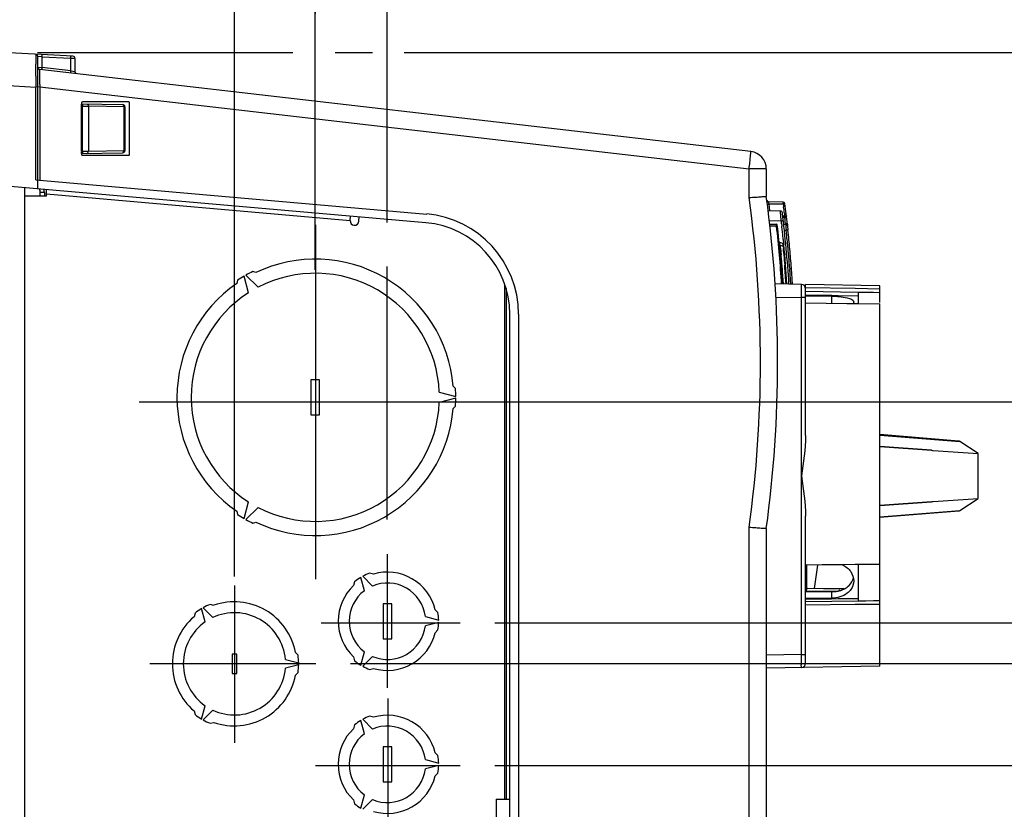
# Model space of a CAD drawing. Header units: inches. Extents: x 0 to 166, y 0 to 117.
# Tile 32 of 73: x 71.64 to 80.51, y 97.91 to 105.03. Entities that reach past the tile are written whole.
import ezdxf

# ---------------------------------------------------------------- set-up
doc = ezdxf.new("R2010")
doc.units = ezdxf.units.IN
doc.header["$LTSCALE"] = 9.105315
doc.header["$MEASUREMENT"] = 0
doc.linetypes.add('CENTER', pattern=[0.6, 0.375, -0.075, 0.075, -0.075])
doc.layers.get('0').update_dxf_attribs({"linetype": 'CONTINUOUS'})
doc.layers.add('DEFAULT_1', color=7, linetype='CENTER')
doc.styles.get("Standard").update_dxf_attribs({"font": 'txt', "width": 0.8})
doc.dimstyles.new('DIMSTYLE_1', dxfattribs={"dimtxt": 0.78125, "dimasz": 0.7, "dimexe": 0.18, "dimexo": 0.0625, "dimgap": 0.09, "dimtad": 1, "dimdec": 0, "dimzin": 4, "dimdsep": 46, "dimtxsty": 'STANDARD', "dimblk": '_FILLED', "dimblk1": '_FILLED', "dimblk2": '_FILLED', "dimcen": 0.09, "dimadec": 0, "dimazin": 0, "dimtfac": 1, "dimtdec": 0, "dimtofl": 0, "dimtmove": 0, "dimatfit": 3, "dimldrblk": '_FILLED', "dimfxl": 1, "dimtolj": 1, "dimtzin": 4, "dimarcsym": 0})

# ---------------------------------------------------------------- blocks, each defined once
blk = doc.blocks.new('_FILLED')
at = {"color": 0, "linetype": 'BYBLOCK'}
blk.add_solid([(0, 0), (-1, 0.143), (-1, -0.143)], dxfattribs=at)
blk = doc.blocks.new('*D2')
at = {"color": 7, "linetype": 'CONTINUOUS'}
for p, q in [((65.3889, 104.728), (65.3889, 109.4803)), ((74.3062, 103.3315), (74.3062, 109.4803)), ((65.3889, 109.1053), (69.8475, 109.1053)), ((74.3062, 109.1053), (69.8475, 109.1053))]:
    blk.add_line(p, q, dxfattribs=at)
at = {"color": 7, "linetype": 'CONTINUOUS', "xscale": 0.7, "yscale": 0.7, "zscale": 0.7, "rotation": 180}
blk.add_blockref('_FILLED', (65.3889, 109.1053), dxfattribs=at)
at = {"color": 7, "linetype": 'CONTINUOUS', "xscale": 0.7, "yscale": 0.7, "zscale": 0.7}
blk.add_blockref('_FILLED', (74.3062, 109.1053), dxfattribs=at)
at = {"color": 7, "linetype": 'CONTINUOUS', "insert": (69.8475, 110.0819), "char_height": 0.78125, "width": 1.875, "attachment_point": 2, "line_spacing_factor": 0.9}
blk.add_mtext('227', dxfattribs=at)
blk = doc.blocks.new('*D3')
at = {"color": 7, "linetype": 'CONTINUOUS'}
for p, q in [((73.5779, 100.0076), (73.5779, 107.6053)), ((74.3062, 102.7727), (74.3062, 107.6053)), ((73.5779, 107.2303), (71.4664, 107.2303)), ((71.4664, 107.2303), (73.942, 107.2303)), ((75.5562, 107.2303), (73.942, 107.2303)), ((74.3062, 107.2303), (75.5562, 107.2303))]:
    blk.add_line(p, q, dxfattribs=at)
at = {"color": 7, "linetype": 'CONTINUOUS', "xscale": 0.7, "yscale": 0.7, "zscale": 0.7}
blk.add_blockref('_FILLED', (73.5779, 107.2303), dxfattribs=at)
at = {"color": 7, "linetype": 'CONTINUOUS', "xscale": 0.7, "yscale": 0.7, "zscale": 0.7, "rotation": 180}
blk.add_blockref('_FILLED', (74.3062, 107.2303), dxfattribs=at)
at = {"color": 7, "linetype": 'CONTINUOUS', "insert": (72.7164, 108.2069), "char_height": 0.78125, "width": 1.25, "attachment_point": 3, "line_spacing_factor": 0.9}
blk.add_mtext('19', dxfattribs=at)
blk = doc.blocks.new('*D6')
at = {"color": 7, "linetype": 'CONTINUOUS'}
for p, q in [((74.3067, 105.0815), (74.3067, 109.4803)), ((74.9548, 107.6281), (74.9548, 109.4803)), ((74.3067, 109.1053), (73.0567, 109.1053)), ((73.0567, 109.1053), (74.6308, 109.1053)), ((77.2636, 109.1053), (74.6308, 109.1053)), ((74.9548, 109.1053), (77.2636, 109.1053)), ((74.9548, 103.2003), (74.9548, 106.9043)), ((74.9548, 100.5235), (74.9548, 102.8036))]:
    blk.add_line(p, q, dxfattribs=at)
at = {"color": 7, "linetype": 'CONTINUOUS', "xscale": 0.7, "yscale": 0.7, "zscale": 0.7}
blk.add_blockref('_FILLED', (74.3067, 109.1053), dxfattribs=at)
at = {"color": 7, "linetype": 'CONTINUOUS', "xscale": 0.7, "yscale": 0.7, "zscale": 0.7, "rotation": 180}
blk.add_blockref('_FILLED', (74.9548, 109.1053), dxfattribs=at)
at = {"color": 7, "linetype": 'CONTINUOUS', "insert": (76.0136, 110.0819), "char_height": 0.78125, "width": 1.25, "attachment_point": 1, "line_spacing_factor": 0.9}
blk.add_mtext('16', dxfattribs=at)
blk = doc.blocks.new('*D7')
at = {"color": 7, "linetype": 'CONTINUOUS'}
for p, q in [((71.803, 104.7303), (74.105, 104.7303)), ((74.4864, 104.7303), (74.8202, 104.7303)), ((75.1063, 104.7303), (85.0293, 104.7303)), ((84.6543, 104.7303), (84.6543, 103.1573)), ((84.6543, 101.5843), (84.6543, 103.1573)), ((75.7662, 101.5843), (85.0293, 101.5843))]:
    blk.add_line(p, q, dxfattribs=at)
at = {"color": 7, "linetype": 'CONTINUOUS', "xscale": 0.7, "yscale": 0.7, "zscale": 0.7}
for p, rotation in [((84.6543, 104.7303), 90), ((84.6543, 101.5843), 270)]:
    blk.add_blockref('_FILLED', p, dxfattribs=dict(at, rotation=rotation))
at = {"color": 7, "linetype": 'CONTINUOUS', "insert": (83.6778, 103.1573), "char_height": 0.78125, "width": 1.25, "attachment_point": 2, "rotation": 90, "line_spacing_factor": 0.9}
blk.add_mtext('80', dxfattribs=at)
blk = doc.blocks.new('*D8')
at = {"color": 7, "linetype": 'CONTINUOUS'}
for p, q in [((86.5293, 100.5877), (86.5293, 103.2947)), ((76.2247, 101.5843), (86.9043, 101.5843)), ((86.5293, 101.5843), (86.5293, 100.5877)), ((86.5293, 99.5911), (86.5293, 100.5877)), ((75.9236, 99.5911), (86.9043, 99.5911))]:
    blk.add_line(p, q, dxfattribs=at)
at = {"color": 7, "linetype": 'CONTINUOUS', "xscale": 0.7, "yscale": 0.7, "zscale": 0.7}
for p, rotation in [((86.5293, 101.5843), 90), ((86.5293, 99.5911), 270)]:
    blk.add_blockref('_FILLED', p, dxfattribs=dict(at, rotation=rotation))
at = {"color": 7, "linetype": 'CONTINUOUS', "insert": (85.5528, 102.0447), "char_height": 0.78125, "width": 1.25, "attachment_point": 1, "rotation": 90, "line_spacing_factor": 0.9}
blk.add_mtext('51', dxfattribs=at)
blk = doc.blocks.new('*D9')
at = {"color": 7, "linetype": 'CONTINUOUS'}
for p, q in [((88.4043, 99.5911), (88.4043, 102.1178)), ((88.4043, 102.1178), (88.4043, 98.9491)), ((75.9236, 99.5911), (88.7793, 99.5911)), ((88.4043, 97.057), (88.4043, 98.9491)), ((75.9246, 98.307), (82.275, 98.307)), ((83.1892, 98.307), (88.7793, 98.307)), ((88.4043, 98.307), (88.4043, 97.057))]:
    blk.add_line(p, q, dxfattribs=at)
at = {"color": 7, "linetype": 'CONTINUOUS', "xscale": 0.7, "yscale": 0.7, "zscale": 0.7}
for p, rotation in [((88.4043, 99.5911), 270), ((88.4043, 98.307), 90)]:
    blk.add_blockref('_FILLED', p, dxfattribs=dict(at, rotation=rotation))
at = {"color": 7, "linetype": 'CONTINUOUS', "insert": (87.4278, 100.8678), "char_height": 0.78125, "width": 1.25, "attachment_point": 1, "rotation": 90, "line_spacing_factor": 0.9}
blk.add_mtext('33', dxfattribs=at)
blk = doc.blocks.new('*D10')
at = {"color": 7, "linetype": 'CONTINUOUS'}
for p, q in [((84.6152, 98.307), (86.9043, 98.307)), ((86.5293, 98.307), (86.5293, 97.3824)), ((86.5293, 96.4578), (86.5293, 97.3824)), ((86.5293, 97.3824), (86.5293, 94.5609)), ((75.7033, 96.4578), (86.9043, 96.4578))]:
    blk.add_line(p, q, dxfattribs=at)
at = {"color": 7, "linetype": 'CONTINUOUS', "xscale": 0.7, "yscale": 0.7, "zscale": 0.7}
for p, rotation in [((86.5293, 98.307), 90), ((86.5293, 96.4578), 270)]:
    blk.add_blockref('_FILLED', p, dxfattribs=dict(at, rotation=rotation))
at = {"color": 7, "linetype": 'CONTINUOUS', "insert": (85.5528, 95.8109), "char_height": 0.78125, "width": 1.25, "attachment_point": 3, "rotation": 90, "line_spacing_factor": 0.9}
blk.add_mtext('47', dxfattribs=at)
blk = doc.blocks.new('*D12')
at = {"color": 7, "linetype": 'CONTINUOUS'}
for p, q in [((82.7793, 99.5911), (82.7793, 100.8411)), ((82.7793, 100.8411), (82.7793, 99.4085)), ((75.9236, 99.5911), (83.1543, 99.5911)), ((82.7793, 97.4736), (82.7793, 99.4085)), ((74.6232, 99.2258), (83.1543, 99.2258)), ((82.7793, 99.2258), (82.7793, 97.4736))]:
    blk.add_line(p, q, dxfattribs=at)
at = {"color": 7, "linetype": 'CONTINUOUS', "xscale": 0.7, "yscale": 0.7, "zscale": 0.7}
for p, rotation in [((82.7793, 99.5911), 270), ((82.7793, 99.2258), 90)]:
    blk.add_blockref('_FILLED', p, dxfattribs=dict(at, rotation=rotation))
at = {"color": 7, "linetype": 'CONTINUOUS', "insert": (81.8028, 98.0986), "char_height": 0.7812, "width": 0.625, "attachment_point": 3, "rotation": 90, "line_spacing_factor": 0.9}
blk.add_mtext('9', dxfattribs=at)

msp = doc.modelspace()

# ---------------------------------------------------------------- linework, layer by layer
at = {"color": 7, "linetype": 'CONTINUOUS'}
for p, q in [((72.1222, 104.6972), (71.4905, 104.7303)), ((71.8062, 103.5032), (71.8062, 104.6951)), ((71.8428, 104.6922), (71.8068, 104.695)), ((71.8428, 104.6922), (71.8428, 104.5966)), ((71.8428, 104.6922), (72.1042, 104.6785)), ((72.1042, 104.5664), (72.1042, 104.6785)), ((72.1107, 104.6783), (72.1042, 104.6785)), ((72.1409, 104.6776), (72.1107, 104.6783)), ((72.1409, 104.6776), (72.1409, 104.56)), ((71.788, 104.6614), (71.788, 104.6458)), ((71.788, 104.6458), (71.788, 104.6284)), ((71.788, 104.6284), (71.788, 104.6256)), ((71.8062, 104.5987), (71.8363, 104.597)), ((71.8363, 104.597), (71.8428, 104.5966)), ((72.1042, 104.5664), (71.8428, 104.5966)), ((71.7878, 104.5191), (71.7878, 104.495)), ((78.2302, 103.8379), (71.8236, 104.5792)), ((71.8245, 104.5003), (71.8243, 104.5175)), ((71.8252, 104.4416), (71.8245, 104.5003)), ((72.1042, 104.5664), (72.1403, 104.5602)), ((71.4905, 104.4354), (71.7876, 104.4199)), ((71.7878, 104.495), (71.7876, 104.4199)), ((71.8255, 104.4208), (71.7876, 104.4199)), ((71.7876, 103.5838), (71.7876, 104.4199)), ((71.8255, 104.4208), (71.8255, 103.5805)), ((71.8255, 104.4208), (78.2148, 103.6815)), ((72.1999, 104.2771), (72.1999, 104.268)), ((72.1999, 103.841), (72.1999, 104.2485)), ((72.1999, 104.2485), (72.2094, 104.2483)), ((72.2003, 104.2682), (72.57, 104.2617)), ((72.6251, 104.2849), (72.2078, 104.2849)), ((72.2094, 103.8412), (72.2094, 104.2483)), ((72.2094, 104.2483), (72.2348, 104.248)), ((72.2348, 104.248), (72.2408, 104.2479)), ((72.2408, 104.2479), (72.2573, 104.2477)), ((72.2573, 104.2477), (72.2622, 104.2476)), ((72.2622, 104.2476), (72.2622, 103.8419)), ((72.5832, 104.242), (72.2622, 104.2476)), ((72.5832, 103.8475), (72.5832, 104.242)), ((72.5832, 104.242), (72.5904, 104.242)), ((72.5906, 104.242), (72.5906, 103.8475)), ((72.633, 103.8125), (72.633, 104.2771)), ((72.1999, 103.841), (72.2094, 103.8412)), ((72.1999, 103.8214), (72.1999, 103.8125)), ((72.2003, 103.8214), (72.57, 103.8278)), ((72.2078, 103.8046), (72.6251, 103.8046)), ((72.2094, 103.8412), (72.2348, 103.8415)), ((72.2348, 103.8415), (72.2408, 103.8416)), ((72.2408, 103.8416), (72.2573, 103.8418)), ((72.2573, 103.8418), (72.2622, 103.8419)), ((72.2622, 103.8419), (72.5832, 103.8475)), ((72.5832, 103.8475), (72.5904, 103.8475)), ((78.2148, 103.4236), (78.2148, 103.6815)), ((78.3696, 103.6815), (78.2148, 103.6815)), ((78.3696, 103.6815), (78.3696, 103.4345)), ((75.3031, 103.1972), (71.4905, 103.5308)), ((71.7876, 103.5838), (75.3103, 103.2756)), ((71.6881, 91.3871), (71.6881, 103.5135)), ((71.8849, 103.437), (71.6881, 103.437)), ((71.828, 103.437), (71.828, 103.4707)), ((71.8653, 103.4706), (71.828, 103.4706)), ((71.8653, 103.4706), (71.8653, 103.437)), ((71.8849, 103.4869), (71.8849, 103.4963)), ((71.8849, 103.4666), (71.8849, 103.4869)), ((71.8849, 103.4563), (71.8849, 103.4666)), ((71.8849, 103.437), (71.8849, 103.4563)), ((71.8849, 103.4563), (74.621, 103.2169)), ((78.5218, 103.3827), (78.3898, 103.385)), ((78.3944, 103.3652), (78.3919, 103.3754)), ((78.5223, 103.363), (78.3944, 103.3652)), ((78.3953, 103.3588), (78.3944, 103.3652)), ((78.3969, 103.3461), (78.3953, 103.3588)), ((78.5219, 103.3821), (78.5218, 103.3827)), ((78.5223, 103.363), (78.5238, 103.3512)), ((78.5238, 103.3512), (78.5253, 103.3394)), ((74.621, 103.2169), (74.6245, 103.2566)), ((78.3861, 103.3085), (78.4956, 103.3038)), ((78.4972, 103.2913), (78.4958, 103.303)), ((78.5355, 103.2567), (78.5179, 103.2567)), ((78.5326, 103.2803), (78.5341, 103.2685)), ((78.5341, 103.2685), (78.5355, 103.2567)), ((78.5355, 103.2567), (78.5403, 103.2573)), ((78.5357, 103.2501), (78.5355, 103.2567)), ((78.5508, 103.2579), (78.5508, 103.2586)), ((78.5508, 103.2586), (78.5509, 103.2584)), ((78.551, 103.2572), (78.551, 103.2569)), ((74.6995, 103.2101), (74.7029, 103.2497)), ((78.3968, 103.2177), (78.5042, 103.213)), ((78.4009, 103.1826), (78.461, 103.1826)), ((78.4619, 103.1668), (78.461, 103.1826)), ((78.4619, 103.1668), (78.4697, 103.1677)), ((78.508, 103.18), (78.5089, 103.1721)), ((78.5089, 103.1721), (78.5095, 103.1665)), ((78.5219, 103.2152), (78.5136, 103.2141)), ((78.5358, 103.243), (78.5195, 103.2429)), ((78.5264, 103.183), (78.5427, 103.1831)), ((78.5358, 103.2456), (78.5357, 103.2501)), ((78.5358, 103.243), (78.5358, 103.2456)), ((78.5369, 103.2363), (78.5358, 103.243)), ((78.5383, 103.2297), (78.5369, 103.2363)), ((78.5427, 103.1831), (78.5442, 103.1722)), ((78.4619, 103.1668), (78.4027, 103.1668)), ((78.5492, 103.1281), (78.5325, 103.1281)), ((78.5645, 103.1298), (78.5523, 103.1285)), ((78.4925, 103.0065), (78.4919, 103.011)), ((78.5192, 103.0088), (78.4921, 103.0186)), ((78.4942, 102.9951), (78.4925, 103.0065)), ((78.4945, 102.995), (78.5214, 102.9852)), ((78.5242, 103.0267), (78.5247, 103.0217)), ((78.5247, 103.0217), (78.5268, 102.9994)), ((78.4975, 102.9657), (78.4981, 102.9594)), ((78.4981, 102.9594), (78.4995, 102.9445)), ((78.4995, 102.9445), (78.5012, 102.9273)), ((78.5012, 102.9273), (78.503, 102.9082)), ((78.5214, 102.9852), (78.5234, 102.9632)), ((78.527, 102.9206), (78.5286, 102.9023)), ((78.5286, 102.9023), (78.5302, 102.8822)), ((78.5302, 102.8822), (78.5319, 102.8608)), ((78.5319, 102.8608), (78.5336, 102.8385)), ((78.5336, 102.8385), (78.5354, 102.8155)), ((73.6819, 102.7246), (73.7907, 102.6157)), ((73.7718, 102.7491), (73.7427, 102.7569)), ((78.5804, 102.7863), (78.5811, 102.777)), ((73.6064, 102.6782), (73.5986, 102.6492)), ((73.7047, 102.566), (73.6648, 102.7147)), ((76.0126, 98.0015), (76.0126, 102.6437)), ((78.6852, 102.6416), (78.4488, 102.6457)), ((78.5235, 102.654), (78.5241, 102.6442)), ((78.5462, 102.6584), (78.5471, 102.6439)), ((78.5899, 102.6506), (78.5904, 102.6433)), ((79.3932, 102.6293), (78.7239, 102.6409)), ((78.7239, 101.2783), (78.7239, 102.6409)), ((76.025, 102.6029), (76.025, 98.0015)), ((78.6858, 102.5639), (78.6861, 102.614)), ((79.1701, 102.6032), (78.7239, 102.6106)), ((79.1963, 102.5694), (78.7239, 102.5773)), ((78.7243, 102.547), (78.8989, 102.5441)), ((79.3932, 102.5994), (79.1701, 102.6032)), ((79.1963, 102.5694), (79.1963, 102.4681)), ((79.2673, 102.5683), (79.1963, 102.5694)), ((79.3342, 102.5671), (79.2673, 102.5683)), ((79.3932, 102.5662), (79.3342, 102.5671)), ((79.3932, 102.4775), (79.3932, 102.6293)), ((78.4556, 102.5275), (78.6852, 102.5235)), ((78.7239, 102.5235), (78.6852, 102.5235)), ((78.6852, 99.3062), (78.6852, 102.5235)), ((78.7239, 102.476), (79.0957, 102.4698)), ((78.7242, 102.5386), (78.9601, 102.5347)), ((78.8989, 102.5441), (78.9603, 102.5431)), ((78.9601, 102.4721), (78.9601, 102.5347)), ((78.9603, 102.5431), (79.0179, 102.5421)), ((79.0179, 102.5421), (79.1963, 102.5391)), ((79.0957, 102.4698), (79.1701, 102.4686)), ((79.1701, 102.4686), (79.1963, 102.4681)), ((79.1963, 102.4681), (79.3932, 102.4648)), ((79.3932, 99.2004), (79.3932, 102.4648)), ((76.0582, 92.5266), (76.0582, 102.3739)), ((76.1369, 102.3738), (76.1369, 92.5267)), ((74.2668, 101.781), (74.2668, 101.466)), ((74.3456, 101.781), (74.2668, 101.781)), ((74.3456, 101.466), (74.3456, 101.781)), ((75.4233, 101.6712), (75.5719, 101.6314)), ((75.5695, 101.7022), (75.5483, 101.7235)), ((75.5719, 101.6156), (75.4233, 101.5758)), ((75.5483, 101.5235), (75.5695, 101.5448)), ((74.2668, 101.466), (74.3456, 101.466)), ((80.1034, 101.2297), (79.3932, 101.2872)), ((79.3932, 101.2832), (80.114, 101.2257)), ((80.2776, 101.1164), (80.114, 101.2258)), ((79.8583, 101.1465), (79.3932, 101.1806)), ((79.3932, 101.1798), (79.8583, 101.1465)), ((79.8583, 101.1465), (79.8671, 101.1458)), ((79.8671, 101.1458), (79.8715, 101.1455)), ((79.8715, 101.1455), (80.2776, 101.1164)), ((79.8583, 100.6832), (79.3932, 100.6491)), ((79.3932, 100.6499), (79.8583, 100.6832)), ((79.8583, 100.6832), (79.8656, 100.6838)), ((79.8715, 100.6842), (80.2776, 100.7133)), ((80.114, 100.6039), (80.2776, 100.7133)), ((73.5986, 100.5979), (73.6064, 100.5688)), ((73.6648, 100.5323), (73.7047, 100.681)), ((73.7907, 100.6313), (73.6819, 100.5224)), ((79.3932, 100.5465), (80.114, 100.6039)), ((79.3932, 100.5425), (80.1034, 100.6)), ((78.7239, 99.2274), (78.7239, 100.5514)), ((73.7427, 100.4901), (73.7718, 100.4979)), ((78.2148, 91.2033), (78.2148, 100.4533)), ((78.3696, 100.4424), (78.3696, 91.2033)), ((78.8726, 100.1126), (78.7239, 100.1111)), ((78.7342, 99.8877), (78.7342, 100.1112)), ((78.8317, 100.1122), (78.8018, 99.8997)), ((79.0214, 100.1141), (78.8726, 100.1126)), ((79.0564, 100.1145), (79.0214, 100.1141)), ((79.1701, 100.1156), (79.0564, 100.1145)), ((79.1963, 100.1159), (79.1701, 100.1156)), ((79.1963, 100.1189), (79.1963, 99.7899)), ((79.2672, 100.1166), (79.1963, 100.1159)), ((79.3341, 100.1173), (79.2672, 100.1166)), ((79.3932, 100.1179), (79.3341, 100.1173)), ((74.7484, 99.8808), (74.716, 100.0014)), ((74.7331, 100.0112), (74.8214, 99.923)), ((74.8307, 100.0307), (74.7961, 100.0399)), ((74.6597, 99.9612), (74.6504, 99.9266)), ((78.7239, 99.8878), (78.7342, 99.8877)), ((78.8853, 99.8989), (78.7402, 99.9004)), ((79.0305, 99.8974), (78.8853, 99.8989)), ((79.0307, 99.8862), (79.0209, 99.8788)), ((79.0711, 99.8969), (79.0305, 99.8974)), ((78.7239, 99.8777), (78.7463, 99.8776)), ((78.7239, 99.8743), (78.734, 99.8742)), ((78.9601, 99.8134), (78.7239, 99.811)), ((78.8989, 99.8052), (78.7239, 99.8034)), ((78.734, 99.8742), (78.7399, 99.8741)), ((78.7399, 99.8741), (78.9601, 99.8719)), ((78.7463, 99.8776), (78.9013, 99.8768)), ((78.9584, 99.8058), (78.8989, 99.8052)), ((78.9013, 99.8768), (78.9788, 99.8764)), ((79.0179, 99.8064), (78.9584, 99.8058)), ((78.9601, 99.8134), (78.9601, 99.8719)), ((78.9788, 99.8764), (79.0106, 99.8763)), ((79.1963, 99.8082), (79.0179, 99.8064)), ((73.3138, 99.5994), (73.2817, 99.7192)), ((73.2953, 99.727), (73.383, 99.6393)), ((73.3919, 99.7491), (73.3594, 99.7578)), ((74.9164, 99.7633), (74.9164, 99.4483)), ((74.9952, 99.7633), (74.9164, 99.7633)), ((74.9952, 99.4483), (74.9952, 99.7633)), ((75.4117, 99.6845), (75.3863, 99.7099)), ((78.7239, 99.7851), (79.1963, 99.7899)), ((78.7239, 99.7543), (79.1701, 99.7588)), ((79.1701, 99.7588), (79.2672, 99.7598)), ((79.1963, 99.7899), (79.2672, 99.7906)), ((79.2672, 99.7906), (79.3341, 99.7913)), ((79.2672, 99.7598), (79.3341, 99.7605)), ((79.3341, 99.7913), (79.3932, 99.7919)), ((79.3341, 99.7605), (79.3932, 99.7611)), ((73.223, 99.6791), (73.2143, 99.6466)), ((75.2977, 99.6479), (75.4183, 99.6156)), ((75.4183, 99.5959), (75.2977, 99.5636)), ((74.9164, 99.4483), (74.9952, 99.4483)), ((75.3863, 99.5017), (75.4117, 99.5271)), ((73.5562, 99.3085), (73.5562, 99.1353)), ((73.5995, 99.3085), (73.5562, 99.3085)), ((73.5995, 99.1353), (73.5995, 99.3085)), ((74.1512, 99.3007), (74.1274, 99.3245)), ((74.6504, 99.285), (74.6597, 99.2504)), ((74.716, 99.2102), (74.7484, 99.3308)), ((74.8214, 99.2886), (74.7331, 99.2003)), ((78.6852, 99.3062), (78.3696, 99.3007)), ((78.6852, 99.3062), (78.7239, 99.3062)), ((78.6854, 99.2976), (78.6852, 99.3062)), ((74.0368, 99.2619), (74.1565, 99.2298)), ((74.1565, 99.2141), (74.0368, 99.182)), ((74.7961, 99.1716), (74.8307, 99.1809)), ((79.3932, 99.2004), (78.3696, 99.1826)), ((73.5562, 99.1353), (73.5995, 99.1353)), ((74.1274, 99.1194), (74.1512, 99.1432)), ((73.2817, 98.7247), (73.3138, 98.8445)), ((73.2143, 98.7973), (73.223, 98.7648)), ((73.383, 98.8045), (73.2953, 98.7168)), ((74.8307, 98.7413), (74.7961, 98.7506)), ((73.3594, 98.686), (73.3919, 98.6947)), ((74.6597, 98.6718), (74.6504, 98.6372)), ((74.7484, 98.5914), (74.716, 98.712)), ((74.7331, 98.7219), (74.8214, 98.6336)), ((74.9952, 98.4739), (74.9164, 98.4739)), ((74.9164, 98.4739), (74.9164, 98.1589)), ((74.9952, 98.1589), (74.9952, 98.4739)), ((75.4117, 98.3952), (75.3863, 98.4205)), ((75.2977, 98.3586), (75.4183, 98.3263)), ((75.4183, 98.3066), (75.2977, 98.2743)), ((75.3863, 98.2123), (75.4117, 98.2377)), ((74.9164, 98.1589), (74.9952, 98.1589)), ((74.716, 97.9208), (74.7484, 98.0414)), ((74.6504, 97.9956), (74.6597, 97.961)), ((74.8214, 97.9992), (74.7331, 97.911)), ((75.9358, 98.0015), (76.0582, 98.0015)), ((75.9358, 98.0015), (75.9358, 97.844))]:
    msp.add_line(p, q, dxfattribs=at)
for points in [[(72.633, 104.2771), (72.6328, 104.2785), (72.6325, 104.2798), (72.6319, 104.281), (72.6312, 104.2821), (72.6303, 104.283), (72.6292, 104.2838), (72.628, 104.2844), (72.6266, 104.2847), (72.6251, 104.2849)], [(72.6251, 103.8046), (72.6265, 103.8047), (72.6278, 103.8051), (72.629, 103.8056), (72.63, 103.8063), (72.631, 103.8073), (72.6318, 103.8083), (72.6324, 103.8096), (72.6328, 103.8109), (72.633, 103.8125)], [(78.4868, 103.0049), (78.487, 103.0035), (78.4874, 103.0021), (78.488, 103.0007), (78.4887, 102.9995), (78.4896, 102.9983), (78.4906, 102.9973), (78.4918, 102.9964), (78.4931, 102.9956), (78.4945, 102.995)], [(78.5292, 102.9752), (78.5289, 102.9766), (78.5285, 102.978), (78.5279, 102.9794), (78.5272, 102.9806), (78.5263, 102.9818), (78.5253, 102.9829), (78.5241, 102.9838), (78.5228, 102.9846), (78.5214, 102.9852)], [(79.8656, 100.6838), (79.87, 100.6841), (79.8715, 100.6842)]]:
    msp.add_lwpolyline(points, dxfattribs=at)
for centre, radius, start, end in [((71.7865, 104.6951), 0.0197, 0.00417, 86.98733), ((72.1212, 104.6776), 0.0197, 0, 86.99939), ((30.1628, 104.6264), 41.6251, 359.8523, 359.99881), ((71.8259, 104.5987), 0.0197, 179.99988, 263.4), ((72.1605, 104.56), 0.0197, 180, 233.33333), ((75.5652, 104.4938), 3.7404, 180.79942, 181.11865), ((72.5709, 104.242), 0.0197, 359.95918, 89.00982), ((72.5709, 103.8475), 0.0197, 270.99939, 0.04011), ((78.2121, 103.6815), 0.1575, 0, 83.4), ((71.7495, 103.4706), 0.0785, 0.06934, 21.85191), ((71.7472, 103.4706), 0.1181, 0, 14.49502), ((67.4479, 101.9385), 11.0236, 352.20007, 7.79991), ((67.4006, 101.9384), 10.9158, 352.18021, 7.81982), ((78.39, 103.4007), 0.0157, 187.61161, 269), ((78.2065, 104.7652), 1.4126, 277.43092, 277.64583), ((67.4513, 101.9389), 11.0358, 7.12576, 7.3258), ((78.5215, 103.3669), 0.0157, 7.34824, 89), ((67.4479, 101.9385), 11.1811, 6.38943, 7.35032), ((75.2314, 102.3736), 0.9055, 0.01914, 85.00271), ((78.4947, 103.2842), 0.0197, 6.9664, 87.5361), ((76.7944, 103.1141), 1.712, 5.44998, 5.94392), ((75.5102, 102.99), 3.0021, 5.30745, 5.47876), ((74.4285, 102.8898), 4.0885, 5.01825, 5.30421), ((67.4861, 101.9385), 11.1102, 3.63866, 6.9693), ((67.4482, 101.9385), 11.1654, 6.90263, 7.20783), ((74.6603, 103.2135), 0.0394, 175, 355), ((75.2314, 102.3736), 0.8268, 0.00265, 85.00271), ((78.461, 103.1747), 0.00787, 6.44688, 90), ((67.5208, 101.9385), 11.0177, 3.67463, 6.44695), ((73.5304, 102.8104), 4.9901, 4.89549, 5.02378), ((73.0343, 102.7678), 5.488, 4.65292, 4.89635), ((67.5057, 101.9407), 11.0719, 6.42697, 6.59893), ((78.3652, 104.4958), 1.2902, 276.34537, 276.6065), ((79.8069, 103.2875), 1.2679, 185.21819, 185.82474), ((79.7296, 103.2702), 1.1733, 184.27131, 184.53164), ((79.9378, 103.2869), 1.3821, 184.54387, 185.24247), ((67.5208, 101.9385), 11.0098, 3.67794, 6.40571), ((67.4926, 101.9392), 11.085, 6.11435, 6.3565), ((67.4816, 101.938), 11.0961, 5.87244, 6.11435), ((79.2356, 103.2296), 0.6937, 185.85795, 186.68883), ((79.0545, 103.2082), 0.5113, 186.6717, 188.2877), ((78.9769, 103.1972), 0.4329, 188.32469, 188.80766), ((67.4537, 101.9402), 11.1589, 5.67055, 6.11097), ((80.3602, 103.3255), 1.8063, 185.23534, 185.61448), ((80.7313, 103.3619), 2.1792, 185.61303, 185.94299), ((80.9766, 103.3873), 2.4258, 185.93955, 186.09302), ((67.5082, 101.9461), 11.1195, 5.67118, 6.11094), ((78.4962, 103.0297), 0.0118, 185.678, 250), ((78.5151, 102.9977), 0.0118, 5.50288, 70), ((67.4777, 101.9376), 11.1, 5.63063, 5.87246), ((67.5208, 101.9385), 11.0571, 3.65759, 5.50288), ((67.4349, 101.9383), 11.1778, 5.45074, 5.67061), ((67.43, 101.9378), 11.1827, 5.23095, 5.45076), ((67.4259, 101.9379), 11.2022, 5.23467, 5.67118), ((70.0824, 102.1141), 8.458, 5.246, 5.38759), ((66.9984, 101.9542), 11.569, 4.79164, 5.00357), ((67.4324, 101.938), 11.1802, 5.01107, 5.23095), ((67.4356, 101.9383), 11.1771, 4.35129, 5.01107), ((67.3433, 101.9304), 11.2851, 4.80138, 5.23468), ((74.3062, 101.6235), 1.2461, 4.60273, 115.39727), ((69.823, 102.0918), 8.7183, 4.93599, 5.23602), ((68.4894, 101.9755), 10.0569, 4.80482, 4.94216), ((67.9686, 101.9315), 10.5796, 4.40692, 4.80596), ((66.4895, 101.9095), 12.0799, 3.96615, 4.3011), ((67.3477, 101.9306), 11.2807, 4.36849, 4.80194), ((74.3062, 101.6235), 1.2657, 116.43342, 119.55446), ((74.3062, 101.6235), 1.1181, 2.44503, 117.453), ((69.0777, 102.0159), 9.4673, 3.99121, 4.41368), ((66.2089, 101.8909), 12.3611, 3.5598, 3.96256), ((67.4333, 101.9381), 11.1794, 4.13139, 4.30323), ((67.4365, 101.9383), 11.1762, 3.83826, 4.1314), ((67.4384, 101.9375), 11.1897, 3.93151, 4.36849), ((74.3062, 101.6235), 1.2461, 124.60273, 235.39727), ((74.3062, 101.6235), 1.2657, 120.44554, 123.56658), ((69.5837, 102.0527), 8.96, 3.84802, 3.98153), ((67.4316, 101.938), 11.1811, 3.65396, 3.83824), ((67.5159, 101.9429), 11.1121, 3.61228, 3.93137), ((78.6845, 102.6023), 0.0394, 360, 89), ((74.3062, 101.6235), 1.1181, 122.547, 237.453), ((72.3249, 102.6351), 6.3613, 358.99469, 359.35828), ((74.3062, 101.6235), 1.2657, 0.35643, 3.56658), ((74.3062, 101.6235), 1.1181, 242.547, 357.55497), ((74.3062, 101.6235), 1.2657, 356.43342, 359.64357), ((74.3062, 101.6235), 1.2461, 244.60273, 355.39727), ((74.3062, 101.6235), 1.2657, 236.43342, 239.55446), ((74.3062, 101.6235), 1.2657, 240.44554, 243.56658), ((74.9558, 99.6058), 0.4626, 121.21915, 129.80019), ((74.9558, 99.6058), 0.4626, 110.19981, 118.78085), ((74.9558, 99.6058), 0.4429, 13.59051, 106.40949), ((74.9558, 99.6058), 0.4429, 133.59051, 226.40949), ((74.9558, 99.6058), 0.3445, 7.02902, 112.97098), ((78.9706, 100.0981), 0.2253, 286.68486, 290.02677), ((78.9735, 100.0903), 0.2169, 290.0278, 293.05993), ((78.9791, 100.0774), 0.2029, 293.01685, 299.79546), ((78.9895, 100.0593), 0.1821, 299.78638, 307.11441), ((79.0001, 100.0452), 0.1644, 307.13815, 315.00039), ((74.9558, 99.6058), 0.3445, 127.02902, 232.97098), ((73.5779, 99.2219), 0.5787, 120.77956, 127.8196), ((73.5779, 99.2219), 0.5787, 112.1804, 119.22044), ((73.5779, 99.2219), 0.5591, 10.56728, 109.43272), ((73.5779, 99.2219), 0.5591, 130.56728, 229.43272), ((73.5779, 99.2219), 0.4606, 4.97831, 115.02169), ((74.9558, 99.6058), 0.4626, 1.21915, 9.80019), ((73.5779, 99.2219), 0.4606, 124.97831, 235.02169), ((74.9558, 99.6058), 0.3445, 247.02902, 352.97098), ((74.9558, 99.6058), 0.4626, 350.19981, 358.78085), ((74.9558, 99.6058), 0.4429, 253.59051, 346.40949), ((73.5779, 99.2219), 0.5787, 0.77956, 7.8196), ((73.5779, 99.2219), 0.4606, 244.97831, 355.02169), ((73.5779, 99.2219), 0.5787, 352.1804, 359.22044), ((74.9558, 99.6058), 0.4626, 230.19981, 238.78085), ((74.9558, 99.6058), 0.4626, 241.21915, 249.80019), ((78.6845, 99.2274), 0.0394, 271, 360), ((73.5779, 99.2219), 0.5591, 250.56728, 349.43272), ((73.5779, 99.2219), 0.5787, 232.1804, 239.22044), ((74.9558, 98.3164), 0.4626, 110.19981, 118.78085), ((74.9558, 98.3164), 0.4429, 13.59051, 106.40949), ((73.5779, 99.2219), 0.5787, 240.77956, 247.8196), ((74.9558, 98.3164), 0.4626, 121.21915, 129.80019), ((74.9558, 98.3164), 0.3445, 7.02902, 112.97098), ((74.9558, 98.3164), 0.4429, 133.59051, 226.40949), ((74.9558, 98.3164), 0.3445, 127.02902, 232.97098), ((74.9558, 98.3164), 0.4626, 1.21915, 9.80019), ((74.9558, 98.3164), 0.4626, 350.19981, 358.78085), ((74.9558, 98.3164), 0.3445, 247.02902, 352.97098), ((74.9558, 98.3164), 0.4429, 253.59051, 346.40949), ((74.9558, 98.3164), 0.4626, 230.19981, 238.78085)]:
    msp.add_arc(centre, radius, start, end, dxfattribs=at)
for centre, major_axis, ratio, start_param, end_param in [((72.2078, 104.277), (-0.00551, 0.00568), 0.995143, -0.767319, 0.798611), ((72.2078, 103.8125), (0.00551, 0.00568), 0.995143, -3.940204, -2.374273), ((80.1011, 100.9148), (0, 1.4516), 0.122786, 4.573081, 4.851697)]:
    msp.add_ellipse(centre, major_axis=major_axis, ratio=ratio, start_param=start_param, end_param=end_param, dxfattribs=at)
for points, knots in [([(71.7876, 104.7147), (71.7887, 104.7145), (71.7863, 104.7078), (71.7888, 104.6997), (71.7875, 104.6819), (71.7879, 104.6691), (71.788, 104.6614)], [0, 0, 0, 0, 0.064833, 0.256268, 0.570232, 1, 1, 1, 1]), ([(71.8425, 104.7119), (71.8438, 104.7118), (71.8424, 104.7037), (71.8431, 104.7003), (71.8427, 104.6964)], [0, 0, 0, 0, 0.250458, 1, 1, 1, 1]), ([(72.1042, 104.6785), (72.1045, 104.683), (72.1045, 104.6858), (72.1048, 104.6971), (72.104, 104.6938), (72.1039, 104.693)], [0, 0, 0, 0, 0.695668, 0.874353, 1, 1, 1, 1]), ([(71.8428, 104.5966), (71.8423, 104.5922), (71.8421, 104.5894), (71.8411, 104.5783), (71.8421, 104.5815), (71.8423, 104.5823)], [0, 0, 0, 0, 0.694369, 0.87161, 1, 1, 1, 1]), ([(71.8243, 104.5175), (71.8241, 104.5261), (71.8245, 104.5407), (71.8226, 104.5618), (71.8256, 104.5702), (71.8223, 104.5793), (71.8236, 104.5792)], [0, 0, 0, 0, 0.419103, 0.735979, 0.933007, 1, 1, 1, 1]), ([(72.1033, 104.5468), (72.1021, 104.547), (72.1039, 104.5549), (72.1035, 104.5584), (72.1041, 104.5622)], [0, 0, 0, 0, 0.249649, 1, 1, 1, 1]), ([(72.1999, 104.2485), (72.1999, 104.253), (72.1999, 104.2557), (72.2, 104.2672), (72.2002, 104.2639), (72.2002, 104.2631)], [0, 0, 0, 0, 0.699561, 0.880086, 1, 1, 1, 1]), ([(72.2094, 104.268), (72.2107, 104.268), (72.2082, 104.2596), (72.2095, 104.2562), (72.2095, 104.2523)], [0, 0, 0, 0, 0.251192, 1, 1, 1, 1]), ([(72.2622, 104.2476), (72.2623, 104.2522), (72.2641, 104.261), (72.2535, 104.2643), (72.2516, 104.2623)], [0, 0, 0, 0, 0.626321, 1, 1, 1, 1]), ([(72.57, 104.2617), (72.5733, 104.2617), (72.5815, 104.2589), (72.5817, 104.2494), (72.5798, 104.246)], [0, 0, 0, 0, 0.460032, 1, 1, 1, 1]), ([(72.2002, 103.8214), (72.1989, 103.8216), (72.2016, 103.8296), (72.1999, 103.8331), (72.2, 103.8371)], [0, 0, 0, 0, 0.251777, 1, 1, 1, 1]), ([(72.2094, 103.8412), (72.2095, 103.8367), (72.2095, 103.834), (72.2096, 103.8225), (72.2094, 103.8258), (72.2094, 103.8266)], [0, 0, 0, 0, 0.698963, 0.878674, 1, 1, 1, 1]), ([(72.249, 103.8222), (72.2524, 103.8223), (72.2605, 103.825), (72.2607, 103.8345), (72.2588, 103.838)], [0, 0, 0, 0, 0.460033, 1, 1, 1, 1]), ([(72.5832, 103.8475), (72.5833, 103.843), (72.5851, 103.8342), (72.5745, 103.8309), (72.5726, 103.8329)], [0, 0, 0, 0, 0.626323, 1, 1, 1, 1]), ([(78.2148, 103.6815), (78.2171, 103.7014), (78.2212, 103.7381), (78.2261, 103.7818), (78.2282, 103.8094), (78.2304, 103.8248), (78.2293, 103.8316), (78.2312, 103.8378), (78.2302, 103.8379)], [0, 0, 0, 0, 0.382656, 0.706912, 0.831118, 0.92357, 0.980454, 1, 1, 1, 1]), ([(78.2148, 103.4238), (78.2346, 103.4252), (78.271, 103.4277), (78.3143, 103.4303), (78.3415, 103.4328), (78.3568, 103.4327), (78.3633, 103.4353), (78.3695, 103.4335), (78.3696, 103.4345)], [0, 0, 0, 0, 0.383518, 0.707594, 0.83164, 0.923933, 0.980689, 1, 1, 1, 1]), ([(78.3791, 103.3632), (78.3795, 103.3623), (78.3842, 103.365), (78.3868, 103.3642), (78.3892, 103.3645)], [0, 0, 0, 0, 0.298383, 1, 1, 1, 1]), ([(78.3919, 103.3754), (78.3914, 103.3775), (78.3896, 103.3844), (78.3908, 103.3806), (78.391, 103.38)], [0, 0, 0, 0, 0.781558, 1, 1, 1, 1]), ([(78.5223, 103.363), (78.5223, 103.3669), (78.5225, 103.3678), (78.522, 103.3784), (78.522, 103.3774)], [0, 0, 0, 0, 0.804787, 1, 1, 1, 1]), ([(78.5377, 103.365), (78.5379, 103.3633), (78.529, 103.3656), (78.5258, 103.3634), (78.5223, 103.363)], [0, 0, 0, 0, 0.321702, 1, 1, 1, 1]), ([(78.388, 103.2925), (78.3879, 103.2958), (78.3877, 103.3009), (78.3873, 103.3061), (78.3867, 103.3077)], [0, 0, 0, 0, 0.650958, 1, 1, 1, 1]), ([(78.5403, 103.2573), (78.5418, 103.2575), (78.5446, 103.258), (78.5473, 103.2582), (78.5486, 103.2582)], [0, 0, 0, 0, 0.562084, 1, 1, 1, 1]), ([(78.5486, 103.2582), (78.5491, 103.2581), (78.55, 103.2581), (78.5509, 103.2575), (78.551, 103.2572)], [0, 0, 0, 0, 0.617659, 1, 1, 1, 1]), ([(78.5358, 103.243), (78.5368, 103.243), (78.5388, 103.2432), (78.5407, 103.2436), (78.5417, 103.2439)], [0, 0, 0, 0, 0.478413, 1, 1, 1, 1]), ([(78.5394, 103.2164), (78.5395, 103.2186), (78.5395, 103.2231), (78.5388, 103.2275), (78.5383, 103.2297)], [0, 0, 0, 0, 0.499313, 1, 1, 1, 1]), ([(78.5417, 103.2439), (78.5444, 103.2446), (78.5509, 103.2458), (78.5489, 103.2526), (78.5472, 103.254)], [0, 0, 0, 0, 0.551565, 1, 1, 1, 1]), ([(78.5427, 103.1831), (78.5465, 103.1834), (78.5536, 103.1824), (78.5558, 103.1914), (78.554, 103.1924)], [0, 0, 0, 0, 0.655461, 1, 1, 1, 1]), ([(78.5442, 103.1722), (78.548, 103.1725), (78.5551, 103.1707), (78.5571, 103.1795), (78.5555, 103.1804)], [0, 0, 0, 0, 0.676872, 1, 1, 1, 1]), ([(78.4919, 103.011), (78.4917, 103.0126), (78.4916, 103.015), (78.4915, 103.0175), (78.4917, 103.0183)], [0, 0, 0, 0, 0.6647, 1, 1, 1, 1]), ([(78.4945, 102.995), (78.4968, 102.9941), (78.4929, 102.9804), (78.4968, 102.9729), (78.4975, 102.9657)], [0, 0, 0, 0, 0.25616, 1, 1, 1, 1]), ([(78.5216, 102.9851), (78.5216, 102.9878), (78.5213, 102.9954), (78.5216, 103.0035), (78.5197, 103.0081)], [0, 0, 0, 0, 0.355469, 1, 1, 1, 1]), ([(78.6861, 102.614), (78.686, 102.6208), (78.6832, 102.6267), (78.6876, 102.6416), (78.6852, 102.6416)], [0, 0, 0, 0, 0.74138, 1, 1, 1, 1]), ([(78.9601, 102.5347), (79.0068, 102.5339), (79.064, 102.5322), (79.157, 102.5049), (79.157, 102.4818)], [0, 0, 0, 0, 0.668996, 1, 1, 1, 1]), ([(79.1553, 102.4737), (79.1549, 102.4729), (79.1542, 102.4712), (79.1533, 102.4697), (79.1528, 102.4689)], [0, 0, 0, 0, 0.487263, 1, 1, 1, 1]), ([(79.157, 102.4818), (79.157, 102.4805), (79.1567, 102.4777), (79.1558, 102.475), (79.1553, 102.4737)], [0, 0, 0, 0, 0.485896, 1, 1, 1, 1]), ([(80.114, 101.2258), (80.1124, 101.2269), (80.109, 101.2287), (80.1052, 101.2296), (80.1034, 101.2297)], [0, 0, 0, 0, 0.522766, 1, 1, 1, 1]), ([(80.1034, 100.6), (80.1052, 100.6001), (80.109, 100.601), (80.1124, 100.6028), (80.114, 100.6039)], [0, 0, 0, 0, 0.477234, 1, 1, 1, 1]), ([(78.2148, 100.4532), (78.2346, 100.4518), (78.271, 100.4495), (78.3143, 100.446), (78.3415, 100.4448), (78.3569, 100.4426), (78.3633, 100.4441), (78.3696, 100.4414), (78.3696, 100.4424)], [0, 0, 0, 0, 0.383569, 0.707678, 0.831704, 0.924007, 0.980792, 1, 1, 1, 1]), ([(79.0565, 100.1146), (79.0853, 100.1006), (79.1354, 100.0607), (79.157, 99.9989), (79.157, 99.9698)], [0, 0, 0, 0, 0.523976, 1, 1, 1, 1]), ([(79.1306, 99.8906), (79.1218, 99.8786), (79.0764, 99.8328), (79.0089, 99.8138), (78.9601, 99.8134)], [0, 0, 0, 0, 0.234084, 1, 1, 1, 1]), ([(78.6852, 99.1881), (78.688, 99.1881), (78.6829, 99.205), (78.6879, 99.2216), (78.6852, 99.2583), (78.6856, 99.2834), (78.6854, 99.2976)], [0, 0, 0, 0, 0.075029, 0.288894, 0.61214, 1, 1, 1, 1])]:
    msp.add_open_spline(points, degree=3, knots=knots, dxfattribs=at)
for points in [[(78.5427, 103.1831), (78.5415, 103.1942), (78.5391, 103.2052), (78.5394, 103.2164)], [(78.7239, 101.2783), (78.7239, 101.1564), (78.7034, 101.0353), (78.6852, 100.9148)], [(78.6852, 100.9148), (78.7034, 100.7944), (78.7239, 100.6733), (78.7239, 100.5514)], [(79.1164, 99.929), (79.1347, 99.9473), (79.1488, 99.9717), (79.1541, 99.997)], [(79.157, 99.9698), (79.157, 99.942), (79.147, 99.9131), (79.1306, 99.8906)], [(78.9601, 99.8719), (78.9854, 99.8716), (79.0111, 99.875), (79.0353, 99.8823)]]:
    msp.add_open_spline(points, degree=3, dxfattribs=at)
at = {"layer": 'DEFAULT_1', "color": 7, "linetype": 'CENTER'}
for p, q in [((74.3067, 103.1766), (74.3067, 99.9835)), ((72.7191, 101.5843), (75.9122, 101.5843)), ((74.9548, 100.211), (74.9548, 99.0048)), ((73.5774, 99.9277), (73.5774, 98.5087)), ((74.358, 99.5911), (75.6111, 99.5911)), ((72.8145, 99.2258), (74.3107, 99.2258)), ((74.9595, 98.9084), (74.9595, 97.7021)), ((74.3085, 98.307), (75.6121, 98.307))]:
    msp.add_line(p, q, dxfattribs=at)

# ---------------------------------------------------------------- dimensions: what is measured, and where the dimension line sits
at = {"color": 7, "linetype": 'CONTINUOUS'}
for base, p1, p2, picture, middle in [((74.3062, 109.1053), (65.3889, 104.728), (74.3062, 103.3315), '*D2', (68.91, 109.6913)), ((74.9548, 109.1053), (74.3067, 105.0815), (74.9548, 100.5235), '*D6', (76.6386, 109.6913)), ((74.3062, 107.2303), (73.5779, 100.0076), (74.3062, 102.7727), '*D3', (70.8414, 107.8163))]:
    dim = msp.add_linear_dim(base=base, p1=p1, p2=p2, dimstyle='DIMSTYLE_1', dxfattribs=at)
    dim.commit()
    dim.dimension.update_dxf_attribs({"geometry": picture, "text_midpoint": middle, "dimtype": 160})
for base, p1, p2, angle, picture, middle in [((84.6543, 104.7303), (75.7662, 101.5843), (71.803, 104.7303), 90, '*D7', (84.3484, 102.5986)), ((86.5293, 99.5911), (76.2247, 101.5843), (75.9236, 99.5911), 270, '*D8', (85.9434, 102.6697)), ((88.4043, 98.307), (75.9236, 99.5911), (75.9246, 98.307), 270, '*D9', (87.8184, 101.4928)), ((82.7793, 99.2258), (75.9236, 99.5911), (74.6232, 99.2258), 270, '*D12', (82.4734, 97.2273)), ((86.5293, 96.4578), (84.6152, 98.307), (75.7033, 96.4578), 270, '*D10', (86.5035, 94.0684))]:
    dim = msp.add_linear_dim(base=base, p1=p1, p2=p2, angle=angle, dimstyle='DIMSTYLE_1', dxfattribs=at)
    dim.commit()
    dim.dimension.update_dxf_attribs({"geometry": picture, "text_midpoint": middle, "dimtype": 160})

doc.saveas('drawing.dxf')
